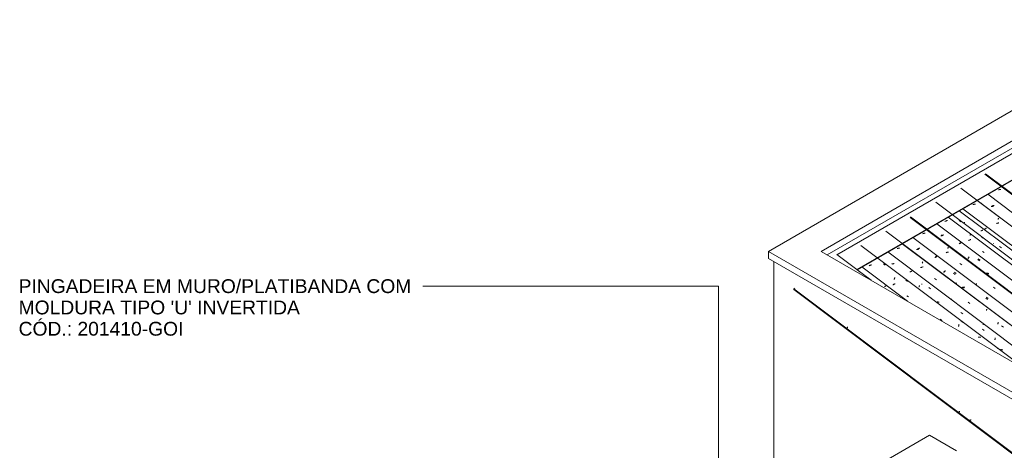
# Model space of a CAD drawing. Header units: metres. Extents: x 6.5 to 21.8, y 0.9 to 11.2.
# Tile 20 of 112: x 6.5 to 11.7, y 8.9 to 11.2. Entities that reach past the tile are written whole.
import ezdxf

# ---------------------------------------------------------------- set-up
doc = ezdxf.new("R2010")
doc.units = ezdxf.units.M
for name, color, linetype, lineweight in [('A-GLAZ-CWMG', 7, 'Continuous', 5), ('A-ROOF', 7, 'Continuous', 5), ('A-ROOF-OTLN', 7, 'Continuous', 5), ('G-ANNO-TEXT', 7, 'Continuous', 9), ('I-WALL', 7, 'Continuous', 5)]:
    doc.layers.add(name, color=color, linetype=linetype, lineweight=lineweight)
doc.styles.add('Arial', font='arial.ttf', dxfattribs={"height": 0.072})

# ---------------------------------------------------------------- blocks, each defined once
blk = doc.blocks.new('FP_63-ISO_02')
at = {"layer": 'A-GLAZ-CWMG', "color": 9, "true_color": 0xc0c0c0}
for p, q in [((10.8542, 9.5449), (10.8546, 9.5458)), ((10.8546, 9.5458), (10.8549, 9.5468)), ((10.8549, 9.5468), (10.8553, 9.5478)), ((10.8553, 9.5478), (10.8557, 9.5488)), ((10.8557, 9.5488), (10.856, 9.5499)), ((10.856, 9.5499), (10.8564, 9.551)), ((11.3091, 9.2034), (11.3092, 9.2035)), ((11.4391, 9.1059), (11.4395, 9.1069)), ((11.4395, 9.1069), (11.4399, 9.108)), ((11.4399, 9.108), (11.4403, 9.1091)), ((11.4403, 9.1091), (11.4407, 9.1102)), ((11.4407, 9.1102), (11.4411, 9.1114)), ((11.4949, 9.0652), (11.4934, 9.0651)), ((11.4965, 9.0654), (11.4949, 9.0652)), ((11.498, 9.0655), (11.4965, 9.0654)), ((11.4996, 9.0657), (11.498, 9.0655)), ((11.5011, 9.0659), (11.4996, 9.0657)), ((11.5027, 9.0661), (11.5011, 9.0659))]:
    blk.add_line(p, q, dxfattribs=at)
blk = doc.blocks.new('FP_67-ISO_02')
at = {"layer": 'A-GLAZ-CWMG', "color": 9, "true_color": 0xc0c0c0}
for p, q in [((10.9672, 9.8053), (10.9661, 9.805)), ((11.0509, 9.7624), (11.0495, 9.7618)), ((11.0523, 9.7631), (11.0509, 9.7624)), ((11.0536, 9.7638), (11.0523, 9.7631)), ((11.0549, 9.7645), (11.0536, 9.7638)), ((11.0562, 9.7651), (11.0549, 9.7645)), ((11.0575, 9.7658), (11.0562, 9.7651)), ((11.0588, 9.7665), (11.0575, 9.7658))]:
    blk.add_line(p, q, dxfattribs=at)
blk = doc.blocks.new('FP_68-ISO_02')
at = {"layer": 'A-GLAZ-CWMG'}
blk.add_line((11.7895, 9.3273), (10.9256, 9.9758), dxfattribs=at)
at = {"layer": 'A-GLAZ-CWMG', "color": 9, "true_color": 0xc0c0c0}
for p, q in [((10.9752, 9.8731), (10.9731, 9.8721)), ((10.9772, 9.874), (10.9752, 9.8731)), ((10.9793, 9.8749), (10.9772, 9.874)), ((10.9813, 9.8757), (10.9793, 9.8749)), ((11.0435, 9.8809), (11.0532, 9.8739)), ((10.9711, 9.8712), (10.9692, 9.8702)), ((10.9731, 9.8721), (10.9711, 9.8712)), ((11.0948, 9.7714), (11.0929, 9.7704)), ((11.0967, 9.7725), (11.0948, 9.7714)), ((11.0987, 9.7735), (11.0967, 9.7725)), ((11.1007, 9.7745), (11.0987, 9.7735)), ((11.0999, 9.7989), (11.1004, 9.8007)), ((11.1004, 9.8007), (11.1009, 9.8024)), ((11.1027, 9.7754), (11.1007, 9.7745)), ((11.1009, 9.8024), (11.1015, 9.8041)), ((11.1015, 9.8041), (11.102, 9.8058)), ((11.102, 9.8058), (11.1026, 9.8074)), ((11.1026, 9.8074), (11.1031, 9.809)), ((11.1047, 9.7764), (11.1027, 9.7754)), ((11.16, 9.7957), (11.1696, 9.7887)), ((11.1656, 9.714), (11.1752, 9.7073)), ((11.3137, 9.6835), (11.3138, 9.6838)), ((11.3138, 9.6838), (11.3139, 9.6842)), ((11.314, 9.6848), (11.3139, 9.6849)), ((11.3139, 9.6844), (11.314, 9.6846)), ((11.3139, 9.6842), (11.3139, 9.6844)), ((11.314, 9.6846), (11.314, 9.6848)), ((11.3404, 9.5919), (11.35, 9.5852)), ((11.4504, 9.5815), (11.46, 9.5744)), ((11.4356, 9.5538), (11.4362, 9.5554)), ((11.4362, 9.5554), (11.4367, 9.557)), ((11.4367, 9.557), (11.4373, 9.5586)), ((11.4373, 9.5586), (11.4378, 9.5602)), ((11.4378, 9.5602), (11.4383, 9.5617)), ((11.4383, 9.5617), (11.4389, 9.5632)), ((11.5408, 9.4973), (11.5387, 9.4973)), ((11.5429, 9.4973), (11.5408, 9.4973)), ((11.5449, 9.4972), (11.5429, 9.4973)), ((11.547, 9.4971), (11.5449, 9.4972)), ((11.549, 9.4969), (11.547, 9.4971)), ((11.551, 9.4967), (11.549, 9.4969)), ((11.6241, 9.452), (11.6336, 9.4449)), ((11.6374, 9.4413), (11.6357, 9.4422)), ((11.639, 9.4404), (11.6374, 9.4413)), ((11.6407, 9.4394), (11.639, 9.4404)), ((11.6422, 9.4384), (11.6407, 9.4394)), ((11.6438, 9.4373), (11.6422, 9.4384))]:
    blk.add_line(p, q, dxfattribs=at)
blk = doc.blocks.new('FP_69-ISO_02')
at = {"layer": 'A-GLAZ-CWMG', "color": 9, "true_color": 0xc0c0c0}
for p, q in [((11.0888, 9.8796), (11.0873, 9.8794)), ((11.0903, 9.8799), (11.0888, 9.8796)), ((11.0919, 9.8801), (11.0903, 9.8799)), ((11.0934, 9.8805), (11.0919, 9.8801)), ((11.0949, 9.8808), (11.0934, 9.8805)), ((11.0964, 9.8811), (11.0949, 9.8808)), ((11.0979, 9.8815), (11.0964, 9.8811)), ((11.0994, 9.8819), (11.0979, 9.8815)), ((11.1835, 9.8386), (11.1821, 9.838)), ((11.1848, 9.8393), (11.1835, 9.8386)), ((11.1861, 9.8399), (11.1848, 9.8393)), ((11.1874, 9.8405), (11.1861, 9.8399)), ((11.1887, 9.8411), (11.1874, 9.8405)), ((11.1899, 9.8418), (11.1887, 9.8411)), ((11.1912, 9.8424), (11.1899, 9.8418)), ((11.1924, 9.8431), (11.1912, 9.8424)), ((11.2293, 9.7596), (11.2296, 9.7604)), ((11.2296, 9.7604), (11.2299, 9.7612)), ((11.2299, 9.7612), (11.2303, 9.762)), ((11.2303, 9.762), (11.2306, 9.7629)), ((11.2306, 9.7629), (11.2309, 9.7638)), ((11.2309, 9.7638), (11.2313, 9.7647)), ((11.2313, 9.7647), (11.2317, 9.7657)), ((11.2317, 9.7657), (11.232, 9.7667)), ((11.2802, 9.7567), (11.2894, 9.7496)), ((11.2913, 9.7036), (11.2914, 9.7038)), ((11.2913, 9.7034), (11.2913, 9.7036)), ((11.2913, 9.7033), (11.2913, 9.7034)), ((11.2913, 9.7032), (11.2913, 9.7033)), ((11.2913, 9.7031), (11.2913, 9.7032)), ((11.2914, 9.7038), (11.2915, 9.704)), ((11.3255, 9.6818), (11.3241, 9.6822)), ((11.3268, 9.6815), (11.3255, 9.6818)), ((11.3282, 9.6812), (11.3268, 9.6815)), ((11.3296, 9.6809), (11.3282, 9.6812)), ((11.3311, 9.6806), (11.3296, 9.6809)), ((11.3325, 9.6804), (11.3311, 9.6806)), ((11.334, 9.6802), (11.3325, 9.6804)), ((11.3354, 9.68), (11.334, 9.6802)), ((11.4483, 9.6262), (11.4576, 9.619)), ((11.5653, 9.5645), (11.5653, 9.5662)), ((11.5653, 9.5629), (11.5653, 9.5645)), ((11.5604, 9.5392), (11.5697, 9.532)), ((11.6253, 9.4832), (11.6257, 9.4845)), ((11.6257, 9.4845), (11.626, 9.4857)), ((11.626, 9.4857), (11.6264, 9.487)), ((11.6264, 9.487), (11.6267, 9.4884)), ((11.6267, 9.4884), (11.627, 9.4897)), ((11.627, 9.4897), (11.6273, 9.4911)), ((11.6273, 9.4911), (11.6276, 9.4925)), ((11.6276, 9.4925), (11.6279, 9.4939)), ((11.6571, 9.4331), (11.6557, 9.4335)), ((11.6585, 9.4328), (11.6571, 9.4331)), ((11.6599, 9.4324), (11.6585, 9.4328)), ((11.6613, 9.4322), (11.6599, 9.4324)), ((11.6627, 9.4319), (11.6613, 9.4322)), ((11.6641, 9.4317), (11.6627, 9.4319)), ((11.6656, 9.4315), (11.6641, 9.4317)), ((11.6671, 9.4314), (11.6656, 9.4315))]:
    blk.add_line(p, q, dxfattribs=at)
blk = doc.blocks.new('FP_70-ISO_02')
at = {"layer": 'A-GLAZ-CWMG'}
blk.add_line((12.547, 8.9312), (11.0561, 10.0502), dxfattribs=at)
at = {"layer": 'A-GLAZ-CWMG', "color": 9, "true_color": 0xc0c0c0}
for p, q in [((11.1172, 9.9605), (11.1151, 9.9598)), ((11.1194, 9.9611), (11.1172, 9.9605)), ((11.1215, 9.9617), (11.1194, 9.9611)), ((11.1237, 9.9623), (11.1215, 9.9617)), ((11.1258, 9.9628), (11.1237, 9.9623)), ((11.128, 9.9633), (11.1258, 9.9628)), ((11.1862, 9.953), (11.1957, 9.9459)), ((11.2465, 9.884), (11.247, 9.8853)), ((11.247, 9.8853), (11.2475, 9.8866)), ((11.2475, 9.8866), (11.248, 9.8879)), ((11.248, 9.8879), (11.2485, 9.8891)), ((11.2485, 9.8891), (11.249, 9.8902)), ((11.249, 9.8902), (11.2495, 9.8913)), ((11.2401, 9.8613), (11.238, 9.8605)), ((11.2422, 9.862), (11.2401, 9.8613)), ((11.2443, 9.8628), (11.2422, 9.862)), ((11.2464, 9.8634), (11.2443, 9.8628)), ((11.2486, 9.8641), (11.2464, 9.8634)), ((11.2507, 9.8647), (11.2486, 9.8641)), ((11.3103, 9.8041), (11.32, 9.7974)), ((11.397, 9.6963), (11.3957, 9.6953)), ((11.3984, 9.6972), (11.397, 9.6963)), ((11.3998, 9.6982), (11.3984, 9.6972)), ((11.4854, 9.6807), (11.495, 9.6739)), ((11.5813, 9.637), (11.5818, 9.6383)), ((11.5818, 9.6383), (11.5823, 9.6394)), ((11.5823, 9.6394), (11.5828, 9.6405)), ((11.5828, 9.6405), (11.5833, 9.6416)), ((11.5833, 9.6416), (11.5837, 9.6426)), ((11.5837, 9.6426), (11.5842, 9.6436)), ((11.6404, 9.5652), (11.641, 9.567)), ((11.641, 9.567), (11.6415, 9.5688)), ((11.6415, 9.5688), (11.6421, 9.5705)), ((11.6421, 9.5705), (11.6426, 9.5722)), ((11.6426, 9.5722), (11.6432, 9.5739)), ((11.6432, 9.5739), (11.6437, 9.5755)), ((11.6606, 9.5568), (11.6702, 9.55))]:
    blk.add_line(p, q, dxfattribs=at)
blk = doc.blocks.new('FP_71-ISO_02')
at = {"layer": 'A-GLAZ-CWMG', "color": 9, "true_color": 0xc0c0c0}
for p, q in [((11.2183, 9.9546), (11.2168, 9.9544)), ((11.2198, 9.9548), (11.2183, 9.9546)), ((11.2214, 9.9551), (11.2198, 9.9548)), ((11.2229, 9.9554), (11.2214, 9.9551)), ((11.2244, 9.9557), (11.2229, 9.9554)), ((11.2259, 9.956), (11.2244, 9.9557)), ((11.2274, 9.9564), (11.2259, 9.956)), ((11.2289, 9.9568), (11.2274, 9.9564)), ((11.3131, 9.9134), (11.3117, 9.9128)), ((11.3144, 9.914), (11.3131, 9.9134)), ((11.3158, 9.9146), (11.3144, 9.914)), ((11.3171, 9.9152), (11.3158, 9.9146)), ((11.3184, 9.9159), (11.3171, 9.9152)), ((11.3196, 9.9165), (11.3184, 9.9159)), ((11.3209, 9.9171), (11.3196, 9.9165)), ((11.3221, 9.9178), (11.3209, 9.9171)), ((11.3588, 9.8348), (11.3592, 9.8356)), ((11.3592, 9.8356), (11.3595, 9.8363)), ((11.3595, 9.8363), (11.3598, 9.8371)), ((11.3598, 9.8371), (11.3601, 9.838)), ((11.3601, 9.838), (11.3605, 9.8389)), ((11.3605, 9.8389), (11.3608, 9.8398)), ((11.3608, 9.8398), (11.3612, 9.8407)), ((11.3612, 9.8407), (11.3616, 9.8417)), ((11.4097, 9.8315), (11.419, 9.8244)), ((11.421, 9.779), (11.4211, 9.7792)), ((11.421, 9.7789), (11.421, 9.779)), ((11.421, 9.7788), (11.421, 9.7789)), ((11.4211, 9.7787), (11.421, 9.7788)), ((11.4211, 9.7792), (11.4211, 9.7795)), ((11.4551, 9.7572), (11.4537, 9.7576)), ((11.4565, 9.7568), (11.4551, 9.7572)), ((11.4578, 9.7564), (11.4565, 9.7568)), ((11.4593, 9.7561), (11.4578, 9.7564)), ((11.4607, 9.7558), (11.4593, 9.7561)), ((11.4621, 9.7556), (11.4607, 9.7558)), ((11.4636, 9.7554), (11.4621, 9.7556)), ((11.465, 9.7552), (11.4636, 9.7554)), ((11.5779, 9.701), (11.5872, 9.6938))]:
    blk.add_line(p, q, dxfattribs=at)
blk = doc.blocks.new('FP_72-ISO_02')
at = {"layer": 'A-GLAZ-CWMG'}
blk.add_line((12.6764, 9.0058), (11.1856, 10.1248), dxfattribs=at)
at = {"layer": 'A-GLAZ-CWMG', "color": 9, "true_color": 0xc0c0c0}
for p, q in [((11.2505, 10.0381), (11.2483, 10.0375)), ((11.2526, 10.0386), (11.2505, 10.0381)), ((11.2548, 10.0391), (11.2526, 10.0386)), ((11.2569, 10.0395), (11.2548, 10.0391)), ((11.2591, 10.0399), (11.2569, 10.0395)), ((11.2613, 10.0403), (11.2591, 10.0399)), ((11.3732, 9.9391), (11.371, 9.9384)), ((11.3753, 9.9397), (11.3732, 9.9391)), ((11.3774, 9.9404), (11.3753, 9.9397)), ((11.3796, 9.9409), (11.3774, 9.9404)), ((11.3796, 9.9604), (11.3801, 9.9616)), ((11.3818, 9.9415), (11.3796, 9.9409)), ((11.3801, 9.9616), (11.3806, 9.9627)), ((11.3806, 9.9627), (11.3811, 9.9639)), ((11.3811, 9.9639), (11.3815, 9.9649)), ((11.3815, 9.9649), (11.382, 9.9659)), ((11.3839, 9.942), (11.3818, 9.9415)), ((11.382, 9.9659), (11.3824, 9.9669)), ((11.4433, 9.882), (11.4529, 9.8752)), ((11.5257, 9.7727), (11.5242, 9.7717)), ((11.5272, 9.7737), (11.5257, 9.7727)), ((11.5287, 9.7747), (11.5272, 9.7737)), ((11.5302, 9.7758), (11.5287, 9.7747)), ((11.5318, 9.7768), (11.5302, 9.7758)), ((11.6184, 9.7582), (11.628, 9.7514)), ((11.6547, 9.6754), (11.6536, 9.6746)), ((11.6558, 9.6762), (11.6547, 9.6754))]:
    blk.add_line(p, q, dxfattribs=at)
blk = doc.blocks.new('FP_73-ISO_02')
at = {"layer": 'A-GLAZ-CWMG', "color": 9, "true_color": 0xc0c0c0}
for p, q in [((11.3474, 10.0293), (11.3458, 10.0291)), ((11.3489, 10.0295), (11.3474, 10.0293)), ((11.3504, 10.0297), (11.3489, 10.0295)), ((11.3519, 10.03), (11.3504, 10.0297)), ((11.3535, 10.0303), (11.3519, 10.03)), ((11.355, 10.0307), (11.3535, 10.0303)), ((11.3565, 10.031), (11.355, 10.0307)), ((11.358, 10.0314), (11.3565, 10.031)), ((11.4422, 9.9879), (11.4409, 9.9873)), ((11.4436, 9.9885), (11.4422, 9.9879)), ((11.4449, 9.9891), (11.4436, 9.9885)), ((11.4462, 9.9898), (11.4449, 9.9891)), ((11.4475, 9.9904), (11.4462, 9.9898)), ((11.4488, 9.991), (11.4475, 9.9904)), ((11.4501, 9.9917), (11.4488, 9.991)), ((11.4513, 9.9923), (11.4501, 9.9917)), ((11.4879, 9.9096), (11.4882, 9.9104)), ((11.4882, 9.9104), (11.4885, 9.9111)), ((11.4885, 9.9111), (11.4889, 9.9119)), ((11.4889, 9.9119), (11.4892, 9.9128)), ((11.4892, 9.9128), (11.4896, 9.9136)), ((11.4896, 9.9136), (11.4899, 9.9145)), ((11.4899, 9.9145), (11.4903, 9.9155)), ((11.4903, 9.9155), (11.4906, 9.9164)), ((11.5388, 9.9061), (11.5481, 9.899)), ((11.5502, 9.8542), (11.5503, 9.8544)), ((11.5502, 9.854), (11.5502, 9.8542)), ((11.5502, 9.8539), (11.5502, 9.854)), ((11.5502, 9.8538), (11.5502, 9.8539)), ((11.5502, 9.8537), (11.5502, 9.8538)), ((11.5842, 9.8321), (11.5828, 9.8325)), ((11.5856, 9.8317), (11.5842, 9.8321)), ((11.5869, 9.8313), (11.5856, 9.8317)), ((11.5883, 9.831), (11.5869, 9.8313)), ((11.5898, 9.8307), (11.5883, 9.831)), ((11.5912, 9.8305), (11.5898, 9.8307)), ((11.5926, 9.8302), (11.5912, 9.8305)), ((11.5941, 9.8301), (11.5926, 9.8302))]:
    blk.add_line(p, q, dxfattribs=at)
blk = doc.blocks.new('FP_74-ISO_02')
at = {"layer": 'A-GLAZ-CWMG'}
blk.add_line((12.7875, 9.07), (11.3826, 10.1245), dxfattribs=at)
blk = doc.blocks.new('FP_75-ISO_02')
at = {"layer": 'A-GLAZ-CWMG', "color": 9, "true_color": 0xc0c0c0}
for p, q in [((11.4604, 10.094), (11.4598, 10.094)), ((11.4619, 10.0943), (11.4604, 10.094)), ((11.4634, 10.0946), (11.4619, 10.0943)), ((11.465, 10.0949), (11.4634, 10.0946)), ((11.4665, 10.0952), (11.465, 10.0949)), ((11.468, 10.0955), (11.4665, 10.0952)), ((11.4695, 10.0959), (11.468, 10.0955)), ((11.5538, 10.0524), (11.5524, 10.0519)), ((11.5551, 10.053), (11.5538, 10.0524)), ((11.5565, 10.0537), (11.5551, 10.053)), ((11.5578, 10.0543), (11.5565, 10.0537)), ((11.5591, 10.0549), (11.5578, 10.0543)), ((11.5604, 10.0555), (11.5591, 10.0549)), ((11.5616, 10.0562), (11.5604, 10.0555)), ((11.5629, 10.0568), (11.5616, 10.0562)), ((11.6504, 9.9707), (11.6596, 9.9635))]:
    blk.add_line(p, q, dxfattribs=at)
blk = doc.blocks.new('Rectangular Mullion - Telha Fibrocimento - Ondulada-1908998-ISO_02')
at = {"layer": 'A-GLAZ-CWMG', "true_color": 0xc0c0c0}
h = blk.add_hatch(dxfattribs=at)
h.set_pattern_fill('FP_7', color=9, style=0, pattern_type=2)
h.set_pattern_definition([(330, (16.95, 8.887), (0.2298954, -0.0663695), [0.01095, -0.18814, 0.01095, -0.18814, -1.062]), (330, (16.95, 8.887), (0.2298954, -0.0663695), [-0.39819, 0.01095, -0.38724, 0.01095, -0.18814, -0.46455]), (330, (16.95, 8.887), (0.2298954, -0.0663695), [-0.99547, 0.01095, -0.12178, 0.01095, -0.32087]), (111.206, (17.036, 8.87), (-0.1647206, 0.29181702), [0.01311, -0.22522, 0.01311, -1.496]), (111.206, (17.036, 8.87), (-0.1647206, 0.29181702), [-0.25144, -0.22522, 0.01311, -0.46356, -0.79444]), (111.206, (17.036, 8.87), (-0.1647206, 0.29181702), [-0.95333, 0.01311, -0.22522, 0.01311, -0.543]), (111.206, (17.036, 8.87), (-0.1647206, 0.29181702), [-1.205, -0.14578, 0.01311, -0.38411]), (234.896, (17.065, 8.986), (-0.0651715, -0.2254494), [0.00825, -0.14167, 0.00825, -0.94122]), (234.896, (17.065, 8.986), (-0.0651715, -0.2254494), [-0.15816, -0.14167, 0.00825, -0.29159, -0.49972]), (234.896, (17.065, 8.986), (-0.0651715, -0.2254494), [-0.59966, 0.00825, -0.14167, 0.00825, -0.34156]), (234.896, (17.065, 8.986), (-0.0651715, -0.2254494), [-0.75782, -0.0917, 0.00825, -0.24161])])
h.paths.add_polyline_path([(16.9643, 4.951), (16.9648, 4.9547), (16.512, 5.2946), (16.5104, 5.2917), (16.9593, 4.9547)])
h.paths.add_polyline_path([(12.0464, 8.6421), (12.0495, 8.6439), (10.5761, 9.7498), (10.5756, 9.7461), (12.0222, 8.6603)])
at = {"layer": 'A-GLAZ-CWMG'}
for p, q in [((12.8442, 9.1027), (11.4393, 10.1572)), ((12.8445, 9.1029), (11.4396, 10.1574)), ((12.6021, 8.9629), (11.1971, 10.0174)), ((12.2086, 9.0853), (11.0669, 9.9423)), ((11.1694, 9.6854), (10.9316, 9.8639)), ((10.5756, 9.7461), (10.5761, 9.7498)), ((12.0464, 8.6421), (10.5756, 9.7461)), ((10.5761, 9.7498), (10.5815, 9.7534)), ((12.0495, 8.6439), (10.5761, 9.7498))]:
    blk.add_line(p, q, dxfattribs=at)
for name in ['FP_72-ISO_02', 'FP_74-ISO_02', 'FP_75-ISO_02', 'FP_70-ISO_02', 'FP_73-ISO_02', 'FP_68-ISO_02', 'FP_71-ISO_02', 'FP_69-ISO_02', 'FP_67-ISO_02', 'FP_63-ISO_02']:
    blk.add_blockref(name, (0, 0), dxfattribs=at)
blk = doc.blocks.new('FP_83-ISO_02')
at = {"layer": 'A-GLAZ-CWMG', "color": 9, "true_color": 0xc0c0c0}
for p, q in [((11.2438, 9.7717), (11.2442, 9.7728)), ((11.2442, 9.7728), (11.2446, 9.7739)), ((11.2446, 9.7739), (11.245, 9.7751)), ((11.8289, 9.3326), (11.8293, 9.3336)), ((11.8293, 9.3336), (11.8297, 9.3347)), ((11.8297, 9.3347), (11.8301, 9.3358)), ((11.8871, 9.2901), (11.8856, 9.29)), ((11.8887, 9.2902), (11.8871, 9.2901)), ((11.8902, 9.2903), (11.8887, 9.2902)), ((11.8917, 9.2905), (11.8902, 9.2903)), ((11.8933, 9.2907), (11.8917, 9.2905)), ((14.1694, 7.5758), (14.1698, 7.5768)), ((14.1698, 7.5768), (14.1702, 7.5778)), ((14.1702, 7.5778), (14.1705, 7.5788)), ((14.2996, 7.4785), (14.2999, 7.4795)), ((14.2999, 7.4795), (14.3003, 7.4805)), ((14.3003, 7.4805), (14.3007, 7.4816)), ((14.3007, 7.4816), (14.3011, 7.4827)), ((14.3011, 7.4827), (14.3014, 7.4838)), ((15.4698, 6.6), (15.4702, 6.601)), ((15.4702, 6.601), (15.4705, 6.602)), ((15.4705, 6.602), (15.4709, 6.6031)), ((15.4709, 6.6031), (15.4713, 6.6041)), ((15.4713, 6.6041), (15.4717, 6.6052)), ((15.4717, 6.6052), (15.4718, 6.6058)), ((15.7117, 6.4238), (15.7209, 6.4167)), ((15.8636, 6.3054), (15.8622, 6.3053)), ((15.8651, 6.3055), (15.8636, 6.3054)), ((15.8666, 6.3057), (15.8651, 6.3055)), ((15.868, 6.3059), (15.8666, 6.3057)), ((15.8695, 6.306), (15.868, 6.3059)), ((15.871, 6.3063), (15.8695, 6.306)), ((16.0549, 6.1608), (16.0553, 6.1617)), ((16.0553, 6.1617), (16.0556, 6.1628)), ((16.0556, 6.1628), (16.056, 6.1638)), ((16.056, 6.1638), (16.0564, 6.1649)), ((16.0564, 6.1649), (16.0568, 6.166)), ((16.0568, 6.166), (16.057, 6.1666))]:
    blk.add_line(p, q, dxfattribs=at)
blk = doc.blocks.new('FP_84-ISO_02')
at = {"layer": 'A-GLAZ-CWMG'}
blk.add_line((12.547, 8.9312), (11.1423, 9.9855), dxfattribs=at)
at = {"layer": 'A-GLAZ-CWMG', "color": 9, "true_color": 0xc0c0c0}
for p, q in [((11.1603, 9.9718), (11.1589, 9.9725)), ((11.1618, 9.971), (11.1603, 9.9718)), ((11.1632, 9.9701), (11.1618, 9.971)), ((11.1646, 9.9692), (11.1632, 9.9701))]:
    blk.add_line(p, q, dxfattribs=at)
blk = doc.blocks.new('FP_85-ISO_02')
at = {"layer": 'A-GLAZ-CWMG', "color": 9, "true_color": 0xc0c0c0}
for p, q in [((11.2232, 9.9593), (11.2217, 9.959)), ((11.2247, 9.9596), (11.2232, 9.9593)), ((11.2262, 9.96), (11.2247, 9.9596)), ((11.2277, 9.9604), (11.2262, 9.96)), ((11.2293, 9.9608), (11.2277, 9.9604)), ((11.2308, 9.9612), (11.2293, 9.9608)), ((11.2322, 9.9616), (11.2308, 9.9612)), ((11.2337, 9.9621), (11.2322, 9.9616)), ((11.3172, 9.9193), (11.316, 9.9187)), ((11.3184, 9.9199), (11.3172, 9.9193)), ((11.3196, 9.9205), (11.3184, 9.9199)), ((11.3208, 9.9211), (11.3196, 9.9205)), ((11.3219, 9.9217), (11.3208, 9.9211)), ((11.3231, 9.9223), (11.3219, 9.9217)), ((11.3633, 9.8379), (11.3637, 9.8389)), ((11.3637, 9.8389), (11.3641, 9.84)), ((11.3641, 9.84), (11.3646, 9.8411)), ((11.3646, 9.8411), (11.365, 9.8422)), ((11.365, 9.8422), (11.3654, 9.8434)), ((11.3654, 9.8434), (11.3658, 9.8446)), ((11.3658, 9.8446), (11.3663, 9.8458)), ((11.4141, 9.8371), (11.4234, 9.8299)), ((11.4239, 9.7786), (11.424, 9.7788)), ((11.4239, 9.7784), (11.4239, 9.7786)), ((11.424, 9.779), (11.4241, 9.7793)), ((11.424, 9.7788), (11.424, 9.779)), ((11.4241, 9.7793), (11.4243, 9.7797)), ((11.4243, 9.7797), (11.4244, 9.78)), ((11.4244, 9.78), (11.4246, 9.7805)), ((11.4591, 9.7592), (11.4577, 9.7595)), ((11.4605, 9.759), (11.4591, 9.7592)), ((11.462, 9.7588), (11.4605, 9.759)), ((11.4634, 9.7586), (11.462, 9.7588)), ((11.4649, 9.7585), (11.4634, 9.7586)), ((11.4664, 9.7584), (11.4649, 9.7585)), ((11.4679, 9.7583), (11.4664, 9.7584)), ((11.4694, 9.7583), (11.4679, 9.7583)), ((11.5823, 9.7062), (11.5915, 9.699))]:
    blk.add_line(p, q, dxfattribs=at)
blk = doc.blocks.new('FP_86-ISO_02')
at = {"layer": 'A-GLAZ-CWMG'}
blk.add_line((12.6725, 9.0036), (11.1826, 10.1219), dxfattribs=at)
blk = doc.blocks.new('FP_87-ISO_02')
at = {"layer": 'A-GLAZ-CWMG', "color": 9, "true_color": 0xc0c0c0}
for p, q in [((11.3467, 10.0269), (11.3452, 10.0266)), ((11.3483, 10.0271), (11.3467, 10.0269)), ((11.3498, 10.0274), (11.3483, 10.0271)), ((11.3513, 10.0278), (11.3498, 10.0274)), ((11.3528, 10.0281), (11.3513, 10.0278)), ((11.3543, 10.0285), (11.3528, 10.0281)), ((11.3558, 10.0289), (11.3543, 10.0285)), ((11.3452, 10.0266), (11.3437, 10.0264)), ((11.44, 9.9855), (11.4386, 9.9849)), ((11.4413, 9.9861), (11.44, 9.9855)), ((11.4426, 9.9868), (11.4413, 9.9861)), ((11.444, 9.9874), (11.4426, 9.9868)), ((11.4452, 9.988), (11.444, 9.9874)), ((11.4465, 9.9887), (11.4452, 9.988)), ((11.4478, 9.9893), (11.4465, 9.9887)), ((11.449, 9.9899), (11.4478, 9.9893)), ((11.4857, 9.9067), (11.486, 9.9075)), ((11.486, 9.9075), (11.4863, 9.9083)), ((11.4863, 9.9083), (11.4867, 9.9091)), ((11.4867, 9.9091), (11.487, 9.9099)), ((11.487, 9.9099), (11.4874, 9.9108)), ((11.4874, 9.9108), (11.4877, 9.9118)), ((11.4877, 9.9118), (11.4881, 9.9127)), ((11.4881, 9.9127), (11.4884, 9.9137)), ((11.5366, 9.9037), (11.5459, 9.8965)), ((11.5819, 9.8289), (11.5805, 9.8293)), ((11.5833, 9.8286), (11.5819, 9.8289)), ((11.5846, 9.8283), (11.5833, 9.8286)), ((11.5861, 9.828), (11.5846, 9.8283)), ((11.5875, 9.8277), (11.5861, 9.828)), ((11.5889, 9.8275), (11.5875, 9.8277)), ((11.5904, 9.8273), (11.5889, 9.8275)), ((11.5918, 9.8271), (11.5904, 9.8273))]:
    blk.add_line(p, q, dxfattribs=at)
blk = doc.blocks.new('FP_88-ISO_02')
at = {"layer": 'A-GLAZ-CWMG'}
blk.add_line((12.8082, 9.082), (11.3166, 10.2015), dxfattribs=at)
at = {"layer": 'A-GLAZ-CWMG', "color": 9, "true_color": 0xc0c0c0}
for p, q in [((11.367, 10.1025), (11.3649, 10.1016)), ((11.3691, 10.1033), (11.367, 10.1025)), ((11.3712, 10.1042), (11.3691, 10.1033)), ((11.3733, 10.105), (11.3712, 10.1042)), ((11.3754, 10.1058), (11.3733, 10.105)), ((11.3775, 10.1065), (11.3754, 10.1058)), ((11.4389, 10.1067), (11.4485, 10.0996)), ((11.4961, 10.0288), (11.4966, 10.0305)), ((11.4966, 10.0305), (11.4972, 10.0321)), ((11.4972, 10.0321), (11.4977, 10.0336)), ((11.4977, 10.0336), (11.4983, 10.0352)), ((11.4983, 10.0352), (11.4988, 10.0366)), ((11.4988, 10.0366), (11.4994, 10.0381)), ((11.4903, 10.0028), (11.4883, 10.0019)), ((11.4923, 10.0038), (11.4903, 10.0028)), ((11.4943, 10.0047), (11.4923, 10.0038)), ((11.4964, 10.0056), (11.4943, 10.0047)), ((11.4984, 10.0064), (11.4964, 10.0056)), ((11.5005, 10.0073), (11.4984, 10.0064)), ((11.555, 10.0211), (11.5646, 10.014)), ((11.5608, 9.9454), (11.5704, 9.9387))]:
    blk.add_line(p, q, dxfattribs=at)
blk = doc.blocks.new('FP_89-ISO_02')
at = {"layer": 'A-GLAZ-CWMG', "color": 9, "true_color": 0xc0c0c0}
for p, q in [((11.5726, 10.0619), (11.5712, 10.0614)), ((11.574, 10.0625), (11.5726, 10.0619)), ((11.5753, 10.0631), (11.574, 10.0625)), ((11.5767, 10.0637), (11.5753, 10.0631)), ((11.578, 10.0644), (11.5767, 10.0637)), ((11.5793, 10.065), (11.578, 10.0644)), ((11.5806, 10.0656), (11.5793, 10.065)), ((11.5818, 10.0662), (11.5806, 10.0656)), ((11.6183, 9.9848), (11.6186, 9.9855)), ((11.6186, 9.9855), (11.6189, 9.9862))]:
    blk.add_line(p, q, dxfattribs=at)
blk = doc.blocks.new('FP_90-ISO_02')
at = {"layer": 'A-GLAZ-CWMG'}
blk.add_line((12.938, 9.1569), (11.4472, 10.2759), dxfattribs=at)
at = {"layer": 'A-GLAZ-CWMG', "color": 9, "true_color": 0xc0c0c0}
for p, q in [((11.513, 10.1901), (11.5109, 10.1896)), ((11.5152, 10.1906), (11.513, 10.1901)), ((11.5174, 10.191), (11.5152, 10.1906)), ((11.5195, 10.1915), (11.5174, 10.191)), ((11.5217, 10.1918), (11.5195, 10.1915)), ((11.5238, 10.1921), (11.5217, 10.1918)), ((11.6357, 10.0912), (11.6335, 10.0905)), ((11.6378, 10.0918), (11.6357, 10.0912)), ((11.64, 10.0924), (11.6378, 10.0918)), ((11.6421, 10.0929), (11.64, 10.0924)), ((11.6421, 10.112), (11.6426, 10.1132)), ((11.6443, 10.0934), (11.6421, 10.0929)), ((11.6426, 10.1132), (11.6431, 10.1143)), ((11.6431, 10.1143), (11.6435, 10.1154)), ((11.6435, 10.1154), (11.644, 10.1164)), ((11.644, 10.1164), (11.6444, 10.1173)), ((11.6464, 10.0939), (11.6443, 10.0934)), ((11.6444, 10.1173), (11.6448, 10.1183))]:
    blk.add_line(p, q, dxfattribs=at)
blk = doc.blocks.new('FP_91-ISO_02')
at = {"layer": 'A-GLAZ-CWMG', "color": 9, "true_color": 0xc0c0c0}
for p, q in [((11.6071, 10.1788), (11.6055, 10.1787)), ((11.6086, 10.179), (11.6071, 10.1788)), ((11.6101, 10.1792), (11.6086, 10.179)), ((11.6116, 10.1794), (11.6101, 10.1792)), ((11.6132, 10.1797), (11.6116, 10.1794)), ((11.6147, 10.1799), (11.6132, 10.1797)), ((11.6162, 10.1803), (11.6147, 10.1799)), ((11.6177, 10.1806), (11.6162, 10.1803))]:
    blk.add_line(p, q, dxfattribs=at)
blk = doc.blocks.new('FP_92-ISO_02')
at = {"layer": 'A-GLAZ-CWMG'}
blk.add_line((13.0674, 9.2316), (11.5766, 10.3505), dxfattribs=at)
at = {"layer": 'A-GLAZ-CWMG', "color": 9, "true_color": 0xc0c0c0}
for p, q in [((11.6462, 10.2672), (11.644, 10.2668)), ((11.6483, 10.2676), (11.6462, 10.2672)), ((11.6505, 10.2679), (11.6483, 10.2676)), ((11.6526, 10.2682), (11.6505, 10.2679)), ((11.6548, 10.2685), (11.6526, 10.2682)), ((11.6569, 10.2687), (11.6548, 10.2685))]:
    blk.add_line(p, q, dxfattribs=at)
blk = doc.blocks.new('Rectangular Mullion - Telha Fibrocimento - Ondulada-V79-ISO_02')
at = {"layer": 'A-GLAZ-CWMG'}
for p, q in [((12.9931, 9.1887), (11.5881, 10.2432)), ((12.8629, 9.1135), (11.458, 10.168)), ((12.7273, 9.0353), (11.3224, 10.0898))]:
    blk.add_line(p, q, dxfattribs=at)
for name in ['FP_92-ISO_02', 'FP_90-ISO_02', 'FP_88-ISO_02', 'FP_91-ISO_02', 'FP_86-ISO_02', 'FP_87-ISO_02', 'FP_89-ISO_02', 'FP_84-ISO_02', 'FP_85-ISO_02', 'FP_83-ISO_02']:
    blk.add_blockref(name, (0, 0), dxfattribs=at)
blk = doc.blocks.new('FP_103-ISO_02')
at = {"layer": 'A-GLAZ-CWMG'}
blk.add_line((12.938, 9.1569), (11.5329, 10.2115), dxfattribs=at)
at = {"layer": 'A-GLAZ-CWMG', "color": 9, "true_color": 0xc0c0c0}
for p, q in [((11.5495, 10.1989), (11.5481, 10.1997)), ((11.551, 10.1981), (11.5495, 10.1989)), ((11.5524, 10.1973), (11.551, 10.1981)), ((11.5537, 10.1964), (11.5524, 10.1973)), ((11.5551, 10.1955), (11.5537, 10.1964))]:
    blk.add_line(p, q, dxfattribs=at)
blk = doc.blocks.new('FP_104-ISO_02')
at = {"layer": 'A-GLAZ-CWMG', "color": 9, "true_color": 0xc0c0c0}
for p, q in [((11.6117, 10.1831), (11.6102, 10.1829)), ((11.6133, 10.1834), (11.6117, 10.1831)), ((11.6148, 10.1837), (11.6133, 10.1834)), ((11.6163, 10.184), (11.6148, 10.1837)), ((11.6178, 10.1843), (11.6163, 10.184)), ((11.6193, 10.1847), (11.6178, 10.1843)), ((11.6209, 10.1851), (11.6193, 10.1847)), ((11.6224, 10.1855), (11.6209, 10.1851))]:
    blk.add_line(p, q, dxfattribs=at)
blk = doc.blocks.new('FP_105-ISO_02')
at = {"layer": 'A-GLAZ-CWMG'}
blk.add_line((13.0635, 9.2294), (11.5736, 10.3476), dxfattribs=at)
blk = doc.blocks.new('Rectangular Mullion - Telha Fibrocimento - Ondulada-V99-ISO_02')
at = {"layer": 'A-GLAZ-CWMG'}
for name in ['FP_105-ISO_02', 'FP_103-ISO_02', 'FP_104-ISO_02']:
    blk.add_blockref(name, (0, 0), dxfattribs=at)
blk = doc.blocks.new('RUFO_1_ - RUFO_1_-1923193-ISO_02')
at = {"layer": 'A-ROOF'}
for p, q in [((12.536, 11.1539), (10.443, 9.9455)), ((10.7188, 9.9455), (12.536, 10.9947)), ((12.536, 10.958), (10.7506, 9.9272)), ((10.443, 9.9455), (12.3735, 8.831)), ((10.443, 9.9088), (10.443, 9.9455)), ((12.5114, 8.9106), (10.7188, 9.9455)), ((12.3417, 8.8126), (10.443, 9.9088)), ((11.2845, 8.9861), (8.3995, 7.3205)), ((11.2845, 8.9861), (11.4259, 8.9045))]:
    blk.add_line(p, q, dxfattribs=at)

msp = doc.modelspace()

# ---------------------------------------------------------------- linework, layer by layer
at = {"layer": 'A-ROOF-OTLN'}
for p, q in [((10.8012, 9.9279), (12.428, 10.8671)), ((10.9049, 9.8501), (12.5317, 10.7893)), ((10.9059, 9.8493), (12.53, 10.787)), ((10.9743, 9.798), (10.8, 9.9288)), ((10.9794, 9.7951), (10.9066, 9.8497))]:
    msp.add_line(p, q, dxfattribs=at)
at = {"layer": 'G-ANNO-TEXT'}
for p, q in [((8.8766, 9.7639), (8.6379, 9.7639)), ((10.1828, 9.7639), (8.8766, 9.7639)), ((10.1828, 8.2507), (10.1828, 9.7639))]:
    msp.add_line(p, q, dxfattribs=at)
at = {"layer": 'I-WALL'}
msp.add_line((10.4713, 9.8924), (10.4713, 8.6473), dxfattribs=at)

# ---------------------------------------------------------------- block references
at = {"layer": 'A-GLAZ-CWMG'}
for name in ['Rectangular Mullion - Telha Fibrocimento - Ondulada-V99-ISO_02', 'Rectangular Mullion - Telha Fibrocimento - Ondulada-V79-ISO_02', 'Rectangular Mullion - Telha Fibrocimento - Ondulada-1908998-ISO_02']:
    msp.add_blockref(name, (0, 0), dxfattribs=at)
at = {"layer": 'A-ROOF'}
msp.add_blockref('RUFO_1_ - RUFO_1_-1923193-ISO_02', (0, 0), dxfattribs=at)

# ---------------------------------------------------------------- texts
at = {"layer": 'G-ANNO-TEXT', "char_height": 0.072, "attachment_point": 1, "style": 'Arial'}
for s, insert, width in [('PINGADEIRA EM MURO/PLATIBANDA COM ', (6.5273, 9.7999), 2.459577), ("MOLDURA TIPO 'U' INVERTIDA", (6.5273, 9.6887), 1.734852), ('CÓD.: 201410-GOI', (6.5273, 9.5776), 1.019746)]:
    msp.add_mtext(s, dxfattribs=dict(at, insert=insert, width=width))

doc.saveas('drawing.dxf')
